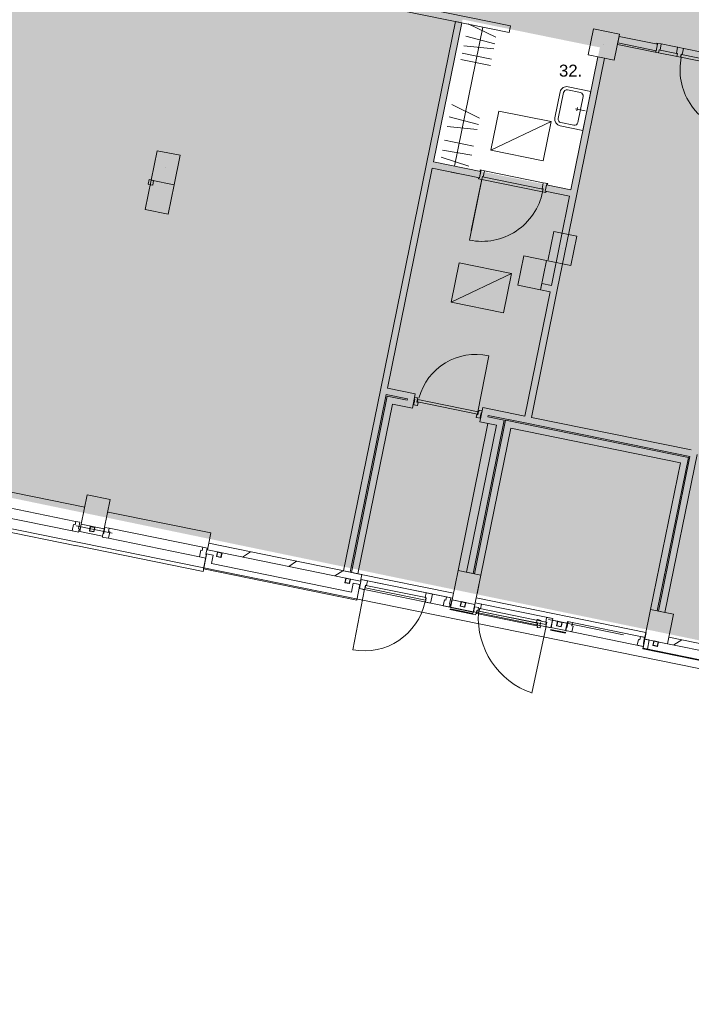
# Model space of a CAD drawing. Header units: millimetres. Extents: x -28656 to 67349, y -24410 to 39654.
# Tile 7 of 146: x -13329 to -3249, y 11838 to 26616. Entities that reach past the tile are written whole.
import ezdxf

# ---------------------------------------------------------------- set-up
doc = ezdxf.new("R2010")
doc.units = ezdxf.units.MM
doc.header["$MEASUREMENT"] = 0
for name, color, linetype in [('0 2D arcering', 7, 'Continuous'), ('00 Bestaand', 7, 'Continuous'), ('New_73 Keuken', 7, 'Continuous'), ('New_Info losse inrichting', 7, 'Continuous')]:
    doc.layers.add(name, color=color, linetype=linetype)
doc.styles.add('GENERATED_STYLE_2', font='txt')

# ---------------------------------------------------------------- blocks, each defined once
blk = doc.blocks.new('2D Wastafel enkel 20 KM')
at = {"layer": 'New_73 Keuken', "color": 1, "linetype": 'Continuous', "lineweight": 0}
for p, q in [((0, 0), (0, -350)), ((600, 0), (0, 0)), ((600, 0), (0, 0)), ((0, 0), (0, -350)), ((500, -100), (100, -100)), ((302, -151), (302, -26)), ((600, -350), (600, 0)), ((600, -350), (600, 0)), ((50, -150), (50, -350)), ((302, -151), (277, -151)), ((302, -151), (327, -150)), ((302, -151), (302, -176)), ((550, -350), (550, -150)), ((100, -400), (500, -400)), ((100, -450), (500, -450)), ((100, -450), (500, -450))]:
    blk.add_line(p, q, dxfattribs=at)
for centre, radius, start, end in [((100, -150), 50, 90, 180), ((500, -150), 50, 0, 90), ((100, -350), 100, 180, 270), ((100, -350), 100, 180, 270), ((100, -350), 50, 180, 270), ((500, -350), 100, 270, 0), ((500, -350), 50, 270, 0), ((500, -350), 100, 270, 0)]:
    blk.add_arc(centre, radius, start, end, dxfattribs=at)

msp = doc.modelspace()

# ---------------------------------------------------------------- hatches: boundary and pattern name
at = {"layer": '0 2D arcering', "linetype": 'Continuous', "lineweight": 0}
h = msp.add_hatch(dxfattribs=at)
h.set_pattern_fill('155_Kunststeen_0001', color=9, style=0, pattern_type=2)
h.set_pattern_definition([(45, (0, 0), (-183.8478, 183.8478), []), (45, (-91.92, 91.92), (-183.8478, 183.8478), [195, -65])])
h.paths.add_polyline_path([(-28300.5, 32809.1), (-28090.7, 32809.1), (-28090.7, 38936.8), (15676.6, 30021.3), (14497.9, 24235.2), (15946.2, 23940.1), (15607.8, 23639.9), (15595.5, 23362.9), (15585.7, 23142.1), (15279.9, 22815.7), (15396.2, 22545.3), (15554.2, 22315.7), (14443, 22542), (13768.4, 19230), (12170, 19555.6), (9942.2, 20009), (10616.9, 23321.4), (7353.8, 23986.1), (7070.9, 22596.7), (3489.4, 23303.5), (2778.8, 19815.2), (6355.9, 19086.5), (5623.3, 15487.8), (-25068, 21845.5), (-25036, 30311.3), (-28300.5, 30974.8)])
h.paths.add_polyline_path([(-7115.8, 24484.1), (-6680.8, 26619.5), (-4620.3, 26199.7), (-5055.3, 24064.4)], flags=0)

# ---------------------------------------------------------------- linework, layer by layer
at = {"layer": '00 Bestaand', "color": 9, "linetype": 'Continuous', "lineweight": 0}
for p, q in [((-6376.6, 26506.5), (-6801.6, 24420.1)), ((-6596.8, 26553), (-6183.2, 26353.6)), ((-6634, 26370), (-6198, 26256.3)), ((-6663.8, 26224), (-6213.4, 26180.2)), ((-4756.1, 26284.5), (-4756.1, 26284.5)), ((-4756.1, 26284.5), (-4756.1, 26284.5)), ((-4756.1, 26284.5), (-4756.1, 26284.5)), ((-4756.1, 26284.5), (-4756.1, 26284.5)), ((-4364.2, 26204.7), (-4364.2, 26204.7)), ((-4364.2, 26204.7), (-4364.2, 26204.7)), ((-6705.4, 26019.4), (-6264.5, 25929.6)), ((-6686.1, 26114.5), (-6245.1, 26024.7)), ((-6843.4, 25342.3), (-6425.2, 25140.6)), ((-6880.7, 25159.2), (-6444.6, 25045.5)), ((-6910.4, 25013.2), (-6465, 24970)), ((-6952.1, 24808.7), (-6516, 24719.8)), ((-7003.8, 24554.6), (-6585.7, 24418)), ((-6982.6, 24658.9), (-6543.5, 24584.4)), ((-11308.2, 24430), (-11308.2, 24430)), ((-11308.2, 24430), (-11308.2, 24430)), ((-10965.2, 24360.2), (-10965.2, 24360.1)), ((-10965.2, 24360.2), (-10965.2, 24360.1)), ((-10965.2, 24360.2), (-10965.2, 24360.1)), ((-10965.2, 24360.2), (-10965.2, 24360.1)), ((-5355.5, 23217.5), (-5355.5, 23217.4)), ((-5355.5, 23217.5), (-5355.5, 23217.4)), ((-5355.5, 23217.5), (-5355.5, 23217.4)), ((-5355.5, 23217.5), (-5355.5, 23217.4)), ((-5012.6, 23147.6), (-5012.6, 23147.6)), ((-5012.6, 23147.6), (-5012.6, 23147.6)), ((-6530.8, 17693.7), (-6530.8, 17693.7)), ((-6487.2, 17684.8), (-6487.2, 17684.8)), ((-6487.2, 17684.8), (-6487.2, 17684.8))]:
    msp.add_line(p, q, dxfattribs=at)
at = {"layer": '00 Bestaand', "color": 1, "linetype": 'Continuous', "lineweight": 0}
for p, q in [((-3792.1, 26130), (-4356, 26244.9)), ((-3764.3, 26266.2), (-3764.3, 26266.2)), ((-3764.3, 26266.2), (-3764.3, 26266.2)), ((-3472.4, 26111.1), (-3717.4, 26161)), ((-2483.6, 26005.3), (-3698.7, 26252.8)), ((-3380.2, 26188), (-3380.2, 26187.9)), ((-3462.9, 26062.9), (-3741.1, 26119.6)), ((-5351.8, 25086.2), (-6255.5, 24657.9)), ((-6850.7, 24328.1), (-6752.6, 24308.3)), ((-6409.5, 24340.2), (-6429.5, 24242.2)), ((-6417.1, 24363.2), (-6417.1, 24363.2)), ((-6351.4, 24349.8), (-5469.5, 24170.2)), ((-6392.5, 24224.2), (-6550.3, 23451.9)), ((-5417.4, 24150.4), (-5439.8, 24040.6)), ((-5949.7, 22805.1), (-6853.3, 22376.9)), ((-6455.3, 20703.4), (-6288.7, 21571)), ((-12475.3, 18721.1), (-25659.3, 21406.7)), ((-6476.3, 20647.6), (-6467.5, 20690.9)), ((-6467.5, 20690.9), (-6466.7, 20691.4)), ((-6466.7, 20691.4), (-6450.7, 20688.2)), ((-6450.7, 20688.2), (-6440.7, 20737.5)), ((-6440.7, 20737.5), (-6439.8, 20738)), ((-6439.8, 20738), (-6435.1, 20737.1)), ((-6435.1, 20737.1), (-6432.4, 20750.7)), ((-6432.4, 20750.7), (-6429.9, 20752.3)), ((-6429.9, 20752.3), (-6388.3, 20743.8)), ((-6403.1, 20716.2), (-6413.9, 20663.3)), ((-6413.9, 20663.3), (-6405.9, 20702.5)), ((-6394.3, 20714.5), (-6403.1, 20716.2)), ((-6388.3, 20743.8), (-6394.3, 20714.5)), ((-6749.8, 18350.8), (-6300.7, 20555.6)), ((-6474.7, 20645.1), (-6476.3, 20647.6)), ((-6419.9, 20633.9), (-6474.7, 20645.1)), ((-6415.9, 20653.5), (-6419.9, 20633.9)), ((-6407.1, 20651.7), (-6415.9, 20653.5)), ((-6415.9, 20653.5), (-6407.1, 20651.7)), ((-6413.9, 20663.3), (-6405.1, 20661.5)), ((-6405.1, 20661.5), (-6413.9, 20663.3)), ((-6405.1, 20661.5), (-6407.1, 20651.7)), ((-6407.1, 20651.7), (-6405.1, 20661.5)), ((-18770.3, 20365.7), (-12490.1, 19086.4)), ((-12540.6, 18943.6), (-18920.3, 20243.2)), ((-11939.5, 18907.9), (-12482.6, 19018.6)), ((-11984.9, 18983.6), (-10579.9, 18698.9)), ((-10630.5, 18555.6), (-11994.3, 18832.5)), ((-10577.3, 18333.3), (-12484.9, 18723.1)), ((-9982.7, 18550.1), (-9864.7, 18628.1)), ((-10577.3, 18333.3), (-10523.9, 18589.4)), ((-9289.6, 18409), (-9171.6, 18487)), ((-8596.6, 18267.8), (-8478.6, 18345.8)), ((-6819.7, 18007.9), (-8253.1, 18299.9)), ((-6923.1, 17952.5), (-8207.9, 18214.2)), ((-6406.9, 18281), (-6464, 18000.5)), ((-8152.7, 18069.5), (-8329.5, 17160.4)), ((-8271.9, 18036.1), (-8271.9, 18036)), ((-8271.9, 18036.1), (-8271.9, 18036)), ((-8245.3, 18030.6), (-8245.3, 18030.6)), ((-3929.1, 17419.1), (-6476.8, 17938)), ((-6870.6, 17762.2), (-6530.8, 17693.7)), ((-6868.5, 17772.4), (-6528.8, 17703.7)), ((-6516, 17721.3), (-6505.2, 17774.2)), ((-6514, 17776), (-6512, 17785.8)), ((-6505.2, 17774.2), (-6514, 17776)), ((-6512, 17785.8), (-6503.2, 17784)), ((-6503.2, 17784), (-6499.2, 17803.6)), ((-6499.2, 17803.6), (-6444.5, 17792.5)), ((-6468.4, 17749.4), (-6478.5, 17700.1)), ((-6452.5, 17746.1), (-6468.4, 17749.4)), ((-6451.6, 17746.7), (-6452.5, 17746.1)), ((-6442.8, 17790), (-6451.6, 17746.7)), ((-6444.5, 17792.5), (-6442.8, 17790)), ((-6530.8, 17693.7), (-6524.8, 17723.1)), ((-6489.3, 17685.3), (-6530.8, 17693.7)), ((-6524.8, 17723.1), (-6516, 17721.3)), ((-6486.8, 17686.9), (-6489.3, 17685.3)), ((-6484, 17700.5), (-6486.8, 17686.9)), ((-6479.3, 17699.6), (-6484, 17700.5)), ((-6478.5, 17700.1), (-6479.3, 17699.6)), ((-5560.9, 17610.3), (-5569.8, 17567)), ((-5558.4, 17612), (-5560.9, 17610.3)), ((-5503.7, 17600.8), (-5558.4, 17612)), ((-5391.7, 17615.1), (-4266.6, 17385)), ((-3516.3, 17692.2), (-3606.1, 17251.2)), ((-3516.3, 17692.2), (-3606.1, 17251.2)), ((-5428.9, 17514.6), (-5641.8, 16510.8)), ((-5569.8, 17567), (-5569.2, 17566.2)), ((-5569.2, 17566.2), (-5553.2, 17563)), ((-5553.2, 17563), (-5563.3, 17513.7)), ((-5563.3, 17513.7), (-5562.7, 17512.9)), ((-5562.7, 17512.9), (-5558, 17511.9)), ((-5558, 17511.9), (-5560.8, 17498.3)), ((-5560.8, 17498.3), (-5559.1, 17495.8)), ((-5559.1, 17495.8), (-5517.6, 17487.3)), ((-5520.4, 17518.5), (-5509.7, 17571.4)), ((-5511.6, 17516.7), (-5520.4, 17518.5)), ((-5509.7, 17571.4), (-5517.6, 17532.2)), ((-5517.6, 17487.3), (-5511.6, 17516.7)), ((-5361.6, 17454.7), (-5135.5, 17409.4)), ((-5359.5, 17464.9), (-5133.4, 17419.4)), ((-3925.2, 17417.9), (-3975.1, 17172.9)), ((-3509.8, 17231.5), (-3391.8, 17309.5)), ((-3975.1, 17172.9), (-1880.1, 16746.5)), ((-3972.8, 17183), (-1878.1, 16756.3))]:
    msp.add_line(p, q, dxfattribs=at)
at = {"layer": '00 Bestaand', "color": 2, "linetype": 'Continuous', "lineweight": 0}
for p, q in [((-6417.1, 24363.2), (-6417.1, 24363.2)), ((-12352.8, 19298.3), (-17302.5, 20306.5)), ((-12000.2, 19226.5), (-10459.3, 18912.6)), ((-10491, 18757.2), (-10459.3, 18912.6))]:
    msp.add_line(p, q, dxfattribs=at)
at = {"layer": '00 Bestaand', "color": 3, "linetype": 'Continuous', "lineweight": 0}
for p, q in [((-12276.2, 18976.4), (-12276.2, 18976.4)), ((-12241.9, 18969.5), (-12241.9, 18969.5)), ((-12207.6, 18962.5), (-12207.6, 18962.4)), ((-10367.8, 18592.9), (-10367.8, 18592.8)), ((-10333.5, 18586), (-10333.5, 18585.9)), ((-10299.2, 18578.9), (-10299.2, 18578.9)), ((-8440.3, 18200.4), (-8440.3, 18200.4)), ((-8406, 18193.5), (-8406, 18193.4)), ((-8371.8, 18186.4), (-8371.8, 18186.4)), ((-6709.5, 17847.7), (-6709.5, 17847.6)), ((-6675.2, 17840.7), (-6675.2, 17840.7)), ((-6640.9, 17833.7), (-6640.9, 17833.6)), ((-5262.4, 17552.9), (-5262.4, 17552.8)), ((-5228.1, 17546), (-5228.1, 17545.9)), ((-5193.8, 17538.9), (-5193.8, 17538.9)), ((-3818.2, 17258.7), (-3818.2, 17258.6)), ((-3783.9, 17251.8), (-3783.9, 17251.7)), ((-3749.6, 17244.7), (-3749.6, 17244.7))]:
    msp.add_line(p, q, dxfattribs=at)
at = {"layer": '00 Bestaand', "color": 2, "linetype": 'Continuous', "lineweight": 0, "flags": 128}
for points in [[(19830.1, 29749.1), (-28625.7, 39619.7), (-28625.7, 32814.1), (-28451.2, 32814.2), (-28450.7, 30852.2), (-25633.6, 30278.3), (-25576, 30278.3), (-25576, 21442), (4342.1, 15358.6), (4338.9, 15272.5), (4338.9, 7637.3), (1868.9, 7637.3), (1874.6, -8215.6), (4194.6, -8215), (4194.6, -24410.3), (10393.9, -24410.3), (10393.9, -22060.6), (11993.9, -22060.6)], [(-5972.5, 26475.2), (-5962.5, 26524.2), (-12338.6, 27823), (-12348.6, 27774)], [(-5972.5, 26475.2), (-5982.5, 26426.2), (-12358.5, 27725), (-12348.6, 27774)], [(-7223.8, 24455.1), (-6788.8, 26590.4), (-6739.8, 26580.4)], [(-7115.8, 24484.1), (-6690.8, 26570.5), (-6739.8, 26580.4)], [(-4341.2, 26317.4), (-4351.2, 26268.4), (-3775.5, 26151.1), (-3765.6, 26200.1)], [(-4341.2, 26317.4), (-4331.3, 26366.4), (-3755.6, 26249.1), (-3765.6, 26200.1)], [(-4600.1, 26048.7), (-4649.1, 26058.6), (-5055.3, 24064.4)], [(-4600.1, 26048.7), (-4551.1, 26038.7), (-4967.3, 23995.4)], [(-7915.8, 21057.9), (-7223.8, 24455.1)], [(-7807.8, 21087), (-7135.8, 24386.1)], [(-6419.5, 24291.2), (-6429.5, 24242.2), (-7135.8, 24386.1)], [(-6419.5, 24291.2), (-6409.5, 24340.2), (-7115.8, 24484.1)], [(-5075.3, 23966.4), (-5439.8, 24040.6), (-5429.8, 24089.6)], [(-5055.3, 24064.4), (-5419.8, 24138.6), (-5429.8, 24089.6)], [(-5075.3, 23966.4), (-5347.7, 22629.1)], [(-4967.3, 23995.4), (-5259.7, 22560.1)], [(-5499.9, 22609), (-5489.9, 22658), (-5347.7, 22629.1)], [(-5367.7, 22531.1), (-5747.3, 20667.4)], [(-5259.7, 22560.1), (-5649.3, 20647.4)], [(-5499.9, 22609), (-5509.8, 22560), (-5367.7, 22531.1)], [(-7915.8, 21057.9), (-8468.7, 18343.8), (-8419.7, 18333.8)], [(-7827.8, 20989), (-8370.7, 18323.8), (-8419.7, 18333.8)], [(-7508.9, 20924), (-7827.8, 20989)], [(-7391, 21002.1), (-7807.8, 21087)], [(-7434.9, 20786.6), (-7391, 21002.1)], [(-8302.1, 18309.9), (-8351.1, 18319.8), (-7812.1, 20965.5)], [(-8302.1, 18309.9), (-8253.1, 18299.9), (-7734.1, 20847.6)], [(-7812.1, 20965.5), (-7512.9, 20904.5)], [(-7734.1, 20847.6), (-7434.9, 20786.6)], [(-7512.9, 20904.5), (-7508.9, 20924)], [(-6377.8, 20795.8), (-6421.7, 20580.2)], [(-5747.3, 20667.4), (-6377.8, 20795.8)], [(-6055.4, 20607.7), (-6524.5, 18304.9), (-6573.5, 18314.9)], [(-6455.9, 18291), (-6504.9, 18300.9), (-6035.8, 20603.7)], [(-6421.7, 20580.2), (-6173.4, 20529.6)], [(-6299.7, 20677.8), (-6303.7, 20658.2)], [(-6303.7, 20658.2), (-6055.4, 20607.7)], [(-5718.3, 20559.4), (-6299.7, 20677.8)], [(-6035.8, 20603.7), (-3292.2, 20044.8)], [(-3268.6, 20060.4), (-5718.3, 20559.4)], [(-3248.6, 20158.4), (-5649.3, 20647.4)], [(-6173.4, 20529.6), (-6622.5, 18324.9), (-6573.5, 18314.9)], [(-6455.9, 18291), (-6406.9, 18281), (-5957.8, 20485.7)], [(-5957.8, 20485.7), (-3410.1, 19966.7)], [(-3410.1, 19966.7), (-3859.2, 17762), (-3810.2, 17752)], [(-3292.2, 20044.8), (-3761.2, 17742.1), (-3810.2, 17752)], [(-3692.6, 17728.1), (-3741.6, 17738.1), (-3268.6, 20060.4)], [(-3692.6, 17728.1), (-3643.6, 17718.1), (-3160.6, 20089.4)], [(-10476, 18587.8), (-10525.1, 18597.4), (-10568.8, 18375)], [(-10476, 18587.8), (-10427, 18578.1), (-10451.5, 18453.1)], [(-8270.8, 17905.4), (-10568.8, 18375)], [(-8348.8, 18023.4), (-10451.5, 18453.1)], [(-8348.8, 18023.4), (-8321.1, 18159.5), (-8272.1, 18149.5)], [(-8270.8, 17905.4), (-8223.1, 18139.5), (-8272.1, 18149.5)]]:
    msp.add_lwpolyline(points, dxfattribs=at)
at = {"layer": '00 Bestaand', "color": 1, "linetype": 'Continuous', "lineweight": 0, "flags": 128}
for points in [[(-5972.5, 26475.2), (-5962.5, 26524.2), (-12338.6, 27823), (-12348.6, 27774)], [(-5972.5, 26475.2), (-5962.5, 26524.2), (-12338.6, 27823), (-12348.6, 27774)], [(-5972.5, 26475.2), (-5982.5, 26426.2), (-12358.5, 27725), (-12348.6, 27774)], [(-5972.5, 26475.2), (-5982.5, 26426.2), (-12358.5, 27725), (-12348.6, 27774)], [(-7223.8, 24455.1), (-6788.8, 26590.4), (-6739.8, 26580.4)], [(-7115.8, 24484.1), (-6690.8, 26570.5), (-6739.8, 26580.4)], [(-4341.2, 26317.4), (-4351.2, 26268.4), (-3775.5, 26151.1), (-3765.6, 26200.1)], [(-4341.2, 26317.4), (-4351.2, 26268.4), (-3775.5, 26151.1), (-3765.6, 26200.1)], [(-4341.2, 26317.4), (-4331.3, 26366.4), (-3755.6, 26249.1), (-3765.6, 26200.1)], [(-4341.2, 26317.4), (-4331.3, 26366.4), (-3755.6, 26249.1), (-3765.6, 26200.1)], [(-4600.1, 26048.7), (-4649.1, 26058.6), (-5055.3, 24064.4)], [(-4600.1, 26048.7), (-4551.1, 26038.7), (-4967.3, 23995.4)], [(-7915.8, 21057.9), (-7223.8, 24455.1)], [(-7807.8, 21087), (-7135.8, 24386.1)], [(-6419.5, 24291.2), (-6429.5, 24242.2), (-7135.8, 24386.1)], [(-6419.5, 24291.2), (-6409.5, 24340.2), (-7115.8, 24484.1)], [(-5075.3, 23966.4), (-5439.8, 24040.6), (-5429.8, 24089.6)], [(-5055.3, 24064.4), (-5419.8, 24138.6), (-5429.8, 24089.6)], [(-5075.3, 23966.4), (-5347.7, 22629.1)], [(-4967.3, 23995.4), (-5259.7, 22560.1)], [(-5499.9, 22609), (-5489.9, 22658), (-5347.7, 22629.1)], [(-5367.7, 22531.1), (-5747.3, 20667.4)], [(-5259.7, 22560.1), (-5649.3, 20647.4)], [(-5499.9, 22609), (-5509.8, 22560), (-5367.7, 22531.1)], [(-7915.8, 21057.9), (-8468.7, 18343.8), (-8419.7, 18333.8)], [(-7827.8, 20989), (-8370.7, 18323.8), (-8419.7, 18333.8)], [(-7508.9, 20924), (-7827.8, 20989)], [(-7391, 21002.1), (-7807.8, 21087)], [(-7434.9, 20786.6), (-7391, 21002.1)], [(-8302.1, 18309.9), (-8351.1, 18319.8), (-7812.1, 20965.5)], [(-8302.1, 18309.9), (-8253.1, 18299.9), (-7734.1, 20847.6)], [(-7812.1, 20965.5), (-7512.9, 20904.5)], [(-7734.1, 20847.6), (-7434.9, 20786.6)], [(-7512.9, 20904.5), (-7508.9, 20924)], [(-6377.8, 20795.8), (-6421.7, 20580.2)], [(-5747.3, 20667.4), (-6377.8, 20795.8)], [(-6055.4, 20607.7), (-6524.5, 18304.9), (-6573.5, 18314.9)], [(-6455.9, 18291), (-6504.9, 18300.9), (-6035.8, 20603.7)], [(-6421.7, 20580.2), (-6173.4, 20529.6)], [(-6299.7, 20677.8), (-6303.7, 20658.2)], [(-6303.7, 20658.2), (-6055.4, 20607.7)], [(-5718.3, 20559.4), (-6299.7, 20677.8)], [(-6035.8, 20603.7), (-3292.2, 20044.8)], [(-3268.6, 20060.4), (-5718.3, 20559.4)], [(-3248.6, 20158.4), (-5649.3, 20647.4)], [(-6173.4, 20529.6), (-6622.5, 18324.9), (-6573.5, 18314.9)], [(-6455.9, 18291), (-6406.9, 18281), (-5957.8, 20485.7)], [(-5957.8, 20485.7), (-3410.1, 19966.7)], [(-3410.1, 19966.7), (-3859.2, 17762), (-3810.2, 17752)], [(-3292.2, 20044.8), (-3761.2, 17742.1), (-3810.2, 17752)], [(-3692.6, 17728.1), (-3741.6, 17738.1), (-3268.6, 20060.4)], [(-3692.6, 17728.1), (-3643.6, 17718.1), (-3160.6, 20089.4)], [(-10476, 18587.8), (-10525.1, 18597.4), (-10568.8, 18375)], [(-10476, 18587.8), (-10427, 18578.1), (-10451.5, 18453.1)], [(-8270.8, 17905.4), (-10568.8, 18375)], [(-8348.8, 18023.4), (-10451.5, 18453.1)], [(-8348.8, 18023.4), (-8321.1, 18159.5), (-8272.1, 18149.5)], [(-8270.8, 17905.4), (-8223.1, 18139.5), (-8272.1, 18149.5)], [(-3586.1, 17349.2), (-2194.7, 17065.8), (-2214.7, 16967.8), (-3606.1, 17251.2)]]:
    msp.add_lwpolyline(points, dxfattribs=at)
at = {"layer": '00 Bestaand', "color": 3, "linetype": 'Continuous', "lineweight": 0, "flags": 128}
for points in [[(-7223.8, 24455.1), (-6788.8, 26590.4), (-6739.8, 26580.4)], [(-7115.8, 24484.1), (-6690.8, 26570.5), (-6739.8, 26580.4)], [(-4600.1, 26048.7), (-4649.1, 26058.6), (-5055.3, 24064.4)], [(-4600.1, 26048.7), (-4551.1, 26038.7), (-4967.3, 23995.4)], [(-7915.8, 21057.9), (-7223.8, 24455.1)], [(-7807.8, 21087), (-7135.8, 24386.1)], [(-6419.5, 24291.2), (-6429.5, 24242.2), (-7135.8, 24386.1)], [(-6419.5, 24291.2), (-6409.5, 24340.2), (-7115.8, 24484.1)], [(-5075.3, 23966.4), (-5439.8, 24040.6), (-5429.8, 24089.6)], [(-5055.3, 24064.4), (-5419.8, 24138.6), (-5429.8, 24089.6)], [(-5075.3, 23966.4), (-5347.7, 22629.1)], [(-4967.3, 23995.4), (-5259.7, 22560.1)], [(-5499.9, 22609), (-5489.9, 22658), (-5347.7, 22629.1)], [(-5367.7, 22531.1), (-5747.3, 20667.4)], [(-5259.7, 22560.1), (-5649.3, 20647.4)], [(-5499.9, 22609), (-5509.8, 22560), (-5367.7, 22531.1)], [(-7915.8, 21057.9), (-8468.7, 18343.8), (-8419.7, 18333.8)], [(-7827.8, 20989), (-8370.7, 18323.8), (-8419.7, 18333.8)], [(-7508.9, 20924), (-7827.8, 20989)], [(-7391, 21002.1), (-7807.8, 21087)], [(-7434.9, 20786.6), (-7391, 21002.1)], [(-8302.1, 18309.9), (-8351.1, 18319.8), (-7812.1, 20965.5)], [(-8302.1, 18309.9), (-8253.1, 18299.9), (-7734.1, 20847.6)], [(-7812.1, 20965.5), (-7512.9, 20904.5)], [(-7734.1, 20847.6), (-7434.9, 20786.6)], [(-7512.9, 20904.5), (-7508.9, 20924)], [(-6377.8, 20795.8), (-6421.7, 20580.2)], [(-5747.3, 20667.4), (-6377.8, 20795.8)], [(-6055.4, 20607.7), (-6524.5, 18304.9), (-6573.5, 18314.9)], [(-6455.9, 18291), (-6504.9, 18300.9), (-6035.8, 20603.7)], [(-6421.7, 20580.2), (-6173.4, 20529.6)], [(-6299.7, 20677.8), (-6303.7, 20658.2)], [(-6303.7, 20658.2), (-6055.4, 20607.7)], [(-5718.3, 20559.4), (-6299.7, 20677.8)], [(-6035.8, 20603.7), (-3292.2, 20044.8)], [(-3268.6, 20060.4), (-5718.3, 20559.4)], [(-3248.6, 20158.4), (-5649.3, 20647.4)], [(-6173.4, 20529.6), (-6622.5, 18324.9), (-6573.5, 18314.9)], [(-6455.9, 18291), (-6406.9, 18281), (-5957.8, 20485.7)], [(-5957.8, 20485.7), (-3410.1, 19966.7)], [(-3410.1, 19966.7), (-3859.2, 17762), (-3810.2, 17752)], [(-3292.2, 20044.8), (-3761.2, 17742.1), (-3810.2, 17752)], [(-3692.6, 17728.1), (-3741.6, 17738.1), (-3268.6, 20060.4)], [(-3692.6, 17728.1), (-3643.6, 17718.1), (-3160.6, 20089.4)], [(-10476, 18587.8), (-10525.1, 18597.4), (-10568.8, 18375)], [(-10476, 18587.8), (-10427, 18578.1), (-10451.5, 18453.1)], [(-8270.8, 17905.4), (-10568.8, 18375)], [(-8348.8, 18023.4), (-10451.5, 18453.1)], [(-8348.8, 18023.4), (-8321.1, 18159.5), (-8272.1, 18149.5)], [(-8270.8, 17905.4), (-8223.1, 18139.5), (-8272.1, 18149.5)]]:
    msp.add_lwpolyline(points, dxfattribs=at)
for points in [[(-4796.1, 26088.6), (-4716.2, 26480.5), (-4324.3, 26400.7), (-4404.1, 26008.7)], [(-4796.1, 26088.6), (-4716.2, 26480.5), (-4324.3, 26400.7), (-4404.1, 26008.7)], [(-10920.3, 24580.6), (-11010.1, 24139.7), (-11353.1, 24209.6), (-11263.2, 24650.5)], [(-10920.3, 24580.6), (-11010.1, 24139.7), (-11353.1, 24209.6), (-11263.2, 24650.5)], [(-5400.4, 22997), (-5310.6, 23437.9), (-4967.7, 23368.1), (-5057.5, 22927.1)], [(-5400.4, 22997), (-5310.6, 23437.9), (-4967.7, 23368.1), (-5057.5, 22927.1)], [(-12084.8, 18864), (-12427.7, 18933.9), (-12405.4, 19043.6), (-12062.4, 18973.8)], [(-6519.8, 17730.4), (-6862.7, 17800.3), (-6840.4, 17910), (-6497.4, 17840.2)], [(-5133.2, 17448), (-5354.5, 17493.1), (-5332.2, 17602.8), (-5111.8, 17557.9)]]:
    msp.add_lwpolyline(points, close=True, dxfattribs=at)
at = {"layer": '00 Bestaand', "color": 2, "linetype": 'Continuous', "lineweight": 0, "flags": 128}
for points in [[(-4796.1, 26088.6), (-4716.2, 26480.5), (-4324.3, 26400.7), (-4404.1, 26008.7)], [(-4796.1, 26088.6), (-4716.2, 26480.5), (-4324.3, 26400.7), (-4404.1, 26008.7)], [(-10920.3, 24580.6), (-11010.1, 24139.7), (-11353.1, 24209.6), (-11263.2, 24650.5)], [(-10920.3, 24580.6), (-11010.1, 24139.7), (-11353.1, 24209.6), (-11263.2, 24650.5)], [(-11010.8, 24139.8), (-11100.6, 23698.9), (-11443.6, 23768.7), (-11353.7, 24209.7)], [(-5400.4, 22997), (-5310.6, 23437.9), (-4967.7, 23368.1), (-5057.5, 22927.1)], [(-5400.4, 22997), (-5310.6, 23437.9), (-4967.7, 23368.1), (-5057.5, 22927.1)], [(-5852.8, 22629.9), (-5509.8, 22560), (-5420, 23001), (-5763, 23070.8)], [(-12404.7, 19043.5), (-12314.9, 19484.4), (-11971.9, 19414.6), (-12061.7, 18973.6)], [(-12200.6, 18996.8), (-12214.6, 18928.2), (-12283.2, 18942.1), (-12269.2, 19010.7)], [(-12200.6, 18996.8), (-12204.8, 18994), (-12217.4, 18932.4), (-12278.9, 18945), (-12266.4, 19006.5), (-12204.8, 18994), (-12200.6, 18996.8), (-12269.2, 19010.7), (-12283.2, 18942.1), (-12214.6, 18928.2)], [(-10292.2, 18613.2), (-10306.2, 18544.6), (-10374.8, 18558.6), (-10360.8, 18627.2)], [(-10292.2, 18613.2), (-10296.5, 18610.4), (-10309, 18548.9), (-10370.5, 18561.4), (-10358, 18622.9), (-10296.5, 18610.4), (-10292.2, 18613.2), (-10360.8, 18627.2), (-10374.8, 18558.6), (-10306.2, 18544.6)], [(-8364.8, 18220.7), (-8378.7, 18152.1), (-8447.3, 18166.1), (-8433.4, 18234.7)], [(-8364.8, 18220.7), (-8369, 18217.9), (-8381.5, 18156.4), (-8443.1, 18168.9), (-8430.5, 18230.5), (-8369, 18217.9), (-8364.8, 18220.7), (-8433.4, 18234.7), (-8447.3, 18166.1), (-8378.7, 18152.1)], [(-6633.9, 17868), (-6647.9, 17799.4), (-6716.5, 17813.4), (-6702.5, 17882)], [(-6633.9, 17868), (-6638.1, 17865.2), (-6650.7, 17803.6), (-6712.2, 17816.2), (-6699.7, 17877.7), (-6638.1, 17865.2), (-6633.9, 17868), (-6702.5, 17882), (-6716.5, 17813.4), (-6647.9, 17799.4)], [(-3516.3, 17692.2), (-3606.1, 17251.2), (-3949, 17321.1), (-3859.2, 17762)], [(-5186.8, 17573.2), (-5200.8, 17504.6), (-5269.4, 17518.6), (-5255.4, 17587.2)], [(-5186.8, 17573.2), (-5191.1, 17570.4), (-5203.6, 17508.9), (-5265.1, 17521.4), (-5252.6, 17582.9), (-5191.1, 17570.4), (-5186.8, 17573.2), (-5255.4, 17587.2), (-5269.4, 17518.6), (-5200.8, 17504.6)], [(-3742.6, 17279), (-3756.5, 17210.4), (-3825.1, 17224.4), (-3811.2, 17293)], [(-3742.6, 17279), (-3746.8, 17276.2), (-3759.4, 17214.7), (-3820.9, 17227.2), (-3808.4, 17288.7), (-3746.8, 17276.2), (-3742.6, 17279), (-3811.2, 17293), (-3825.1, 17224.4), (-3756.5, 17210.4)]]:
    msp.add_lwpolyline(points, close=True, dxfattribs=at)
at = {"layer": '00 Bestaand', "color": 1, "linetype": 'Continuous', "lineweight": 0, "flags": 128}
for points in [[(-3766.1, 26257.4), (-3764.3, 26266.2), (-3698.7, 26252.8), (-3717.4, 26161), (-3732.1, 26164), (-3741.1, 26119.6), (-3792.1, 26130), (-3788.5, 26147.6), (-3776.7, 26145.3), (-3754.4, 26255)], [(-3367.5, 26185.4), (-3451.8, 26202.5), (-3453.7, 26202.9), (-3472.4, 26111.1), (-3455.8, 26107.7), (-3464.4, 26065.3), (-3462.9, 26062.9), (-3411.9, 26052.6), (-3409.5, 26054.1), (-3400.9, 26096.5), (-3386.2, 26093.5), (-3384.2, 26093.1), (-3365.5, 26185)], [(-2490, 25909.1), (-2498, 25869.9), (-3405.5, 26054.7), (-3394.5, 26093.3)], [(-6135.7, 25245.9), (-6255.5, 24657.9), (-5471.6, 24498.3), (-5351.8, 25086.2)], [(-6418.9, 24354.4), (-6417.1, 24363.2), (-6351.4, 24349.8), (-6370.1, 24258), (-6384.8, 24261), (-6393.9, 24216.6), (-6444.8, 24227), (-6441.2, 24244.6), (-6429.5, 24242.2), (-6407.1, 24352)], [(-6383.4, 24258.4), (-6391.3, 24219.2), (-5483.9, 24034.4), (-5478.8, 24074.2)], [(-11387.3, 24215.5), (-11318.7, 24201.5), (-11332.7, 24132.9), (-11392.4, 24145.1), (-11392.6, 24144.1), (-11401.2, 24146.9)], [(-5405.7, 24148), (-5403.9, 24156.8), (-5469.5, 24170.2), (-5488.2, 24078.3), (-5473.5, 24075.3), (-5482.6, 24031), (-5431.6, 24020.6), (-5428, 24038.3), (-5439.8, 24040.6), (-5417.4, 24150.4)], [(-6733.6, 22964.8), (-6853.3, 22376.9), (-6069.4, 22217.2), (-5949.7, 22805.1)], [(-7401.5, 20950.2), (-7407.5, 20920.8), (-7398.7, 20919), (-7409.5, 20866.1), (-7418.3, 20867.9), (-7420.3, 20858.1), (-7411.5, 20856.3), (-7415.5, 20836.7), (-7360.7, 20825.6), (-7358.2, 20827.2), (-7349.4, 20870.5), (-7349.9, 20871.4), (-7365.9, 20874.6), (-7355.9, 20923.9), (-7356.4, 20924.7), (-7361.1, 20925.7), (-7358.3, 20939.3), (-7360, 20941.8)], [(-7353.2, 20916.9), (-7159.2, 20877.4), (-6448.3, 20732.6), (-6447.2, 20730.8), (-6456.8, 20695.6), (-7358.3, 20879.2)], [(-12424.4, 19073.1), (-12488.1, 19086.1), (-12498.3, 19036.1), (-12518.9, 19040.3), (-12538.6, 18943.3), (-12467.1, 18928.7), (-12445.5, 18924.3), (-12442.6, 18939), (-12434.8, 18977.2), (-12443.6, 18979)], [(-12048.6, 18996.5), (-11984.9, 18983.5), (-11995.1, 18933.5), (-11974.5, 18929.3), (-11994.3, 18832.3), (-12065.8, 18846.9), (-12087.4, 18851.3), (-12084.4, 18866), (-12076.6, 18904.2), (-12067.8, 18902.4)], [(-10516.3, 18685.4), (-10580, 18698.4), (-10590.2, 18648.4), (-10610.8, 18652.6), (-10630.5, 18555.6), (-10559, 18541), (-10537.4, 18536.6), (-10534.5, 18551.3), (-10526.7, 18589.6), (-10535.5, 18591.4)], [(-10491, 18757.2), (-10510.9, 18659.2), (-8212.9, 18189.6), (-8193, 18287.6)], [(-6839.7, 17909.9), (-6496.7, 17840), (-6406.9, 18281), (-6749.8, 18350.8)], [(-8230.7, 18077), (-6863.1, 17798.4), (-6834.7, 17934.5), (-8202.9, 18213.2)], [(-8140.9, 18127.1), (-8154.2, 18061.4), (-8230.7, 18077), (-8202.9, 18213.2), (-8109.8, 18194.2), (-8124.2, 18123.7)], [(-8144.7, 18089.1), (-7950.7, 18049.5), (-7239.8, 17904.7), (-7238.1, 17905.9), (-7233.2, 17942.2), (-8134.7, 18125.8)], [(-7225.7, 17940.6), (-7239, 17875), (-7162.6, 17859.4), (-7134.9, 17995.6), (-7228, 18014.6), (-7242.3, 17944)], [(-6859.4, 17939.5), (-6923.1, 17952.5), (-6933.3, 17902.5), (-6953.8, 17906.7), (-6971.4, 17820.5), (-6899.9, 17805.9), (-6878.3, 17801.5), (-6877.5, 17805.4), (-6869.7, 17843.6), (-6878.6, 17845.4)], [(-6496.7, 17840), (-6524, 17723), (-6863.8, 17795), (-6839.7, 17909.9)], [(-6519.5, 17728.3), (-5354.2, 17491.2), (-5326.4, 17627.4), (-6491.7, 17864.5)], [(-6429.7, 17778.4), (-6443, 17712.8), (-6519.5, 17728.3), (-6491.7, 17864.5), (-6398.6, 17845.6), (-6413, 17775)], [(-6473.3, 17705.5), (-6279.3, 17666), (-5568.4, 17521.2), (-5566.7, 17522.3), (-5561.8, 17558.6), (-6463.3, 17742.2)], [(-6434.3, 17740.6), (-6142.3, 17681.3), (-5431.4, 17536.5), (-5429.7, 17537.7), (-5424.8, 17573.9), (-6424.3, 17777.3)], [(-3949, 17321.1), (-3606.1, 17251.2), (-3516.3, 17692.2), (-3859.2, 17762)], [(-5417.2, 17572.4), (-5430.6, 17506.8), (-5354.2, 17491.2), (-5326.4, 17627.4), (-5419.5, 17646.4), (-5433.9, 17575.8)], [(-3970, 17209), (-5135.2, 17446.6), (-5107.5, 17582.8), (-3942.3, 17345.2)], [(-5097, 17580.4), (-5033.4, 17567.5), (-5043.5, 17517.5), (-5023, 17513.3), (-5040.5, 17427.3), (-5112, 17441.9), (-5133.6, 17446.3), (-5132.8, 17450), (-5125, 17488.2), (-5116.2, 17486.4)], [(-3948.7, 17346.5), (-4012.4, 17359.5), (-4022.5, 17309.5), (-4043.1, 17313.7), (-4060.7, 17227.5), (-3989.1, 17212.9), (-3970, 17209), (-3966.8, 17212.4), (-3959, 17250.7), (-3967.8, 17252.4)], [(-3972.8, 17183), (-3907.1, 17169.7), (-3879.2, 17306.9), (-3944.8, 17320.2)]]:
    msp.add_lwpolyline(points, close=True, dxfattribs=at)
for points in [[(-2498, 25869.9), (-2683.6, 24958.6, -0.4142136), (-3398.5, 26053.1)], [(-6391.3, 24219.2), (-6577, 23308, 0.4142136), (-5480.1, 24033.6)]]:
    msp.add_lwpolyline(points, format="xyb", dxfattribs=at)
at = {"layer": '00 Bestaand', "color": 3, "linetype": 'Continuous', "lineweight": 0, "flags": 128}
for points in [[(-12207.6, 18962.5), (-12214, 18931.1, -0.4142136), (-12217.5, 18928.8), (-12280.2, 18941.5, -0.4142136), (-12282.6, 18945.1), (-12269.8, 19007.8, -0.4142136), (-12266.2, 19010.1), (-12203.5, 18997.4, -0.4142136), (-12201.2, 18993.8), (-12207.6, 18962.5), (-12211.1, 18963.2), (-12205.4, 18991, 0.4142136), (-12207.8, 18994.6), (-12263.4, 19005.9, 0.4142136), (-12267, 19003.6), (-12278.3, 18947.9, 0.4142136), (-12276, 18944.4), (-12220.3, 18933, 0.4142136), (-12216.8, 18935.4), (-12211.1, 18963.2)], [(-10299.2, 18578.9), (-10305.6, 18547.6, -0.4142136), (-10309.1, 18545.2), (-10371.9, 18558, -0.4142136), (-10374.2, 18561.5), (-10361.4, 18624.2, -0.4142136), (-10357.9, 18626.6), (-10295.2, 18613.8, -0.4142136), (-10292.8, 18610.3), (-10299.2, 18578.9), (-10302.7, 18579.6), (-10297.1, 18607.5, 0.4142136), (-10299.4, 18611), (-10355.1, 18622.3, 0.4142136), (-10358.6, 18620), (-10369.9, 18564.3, 0.4142136), (-10367.6, 18560.8), (-10312, 18549.5, 0.4142136), (-10308.4, 18551.8), (-10302.7, 18579.6)], [(-8371.8, 18186.4), (-8378.1, 18155.1, -0.4142136), (-8381.7, 18152.7), (-8444.4, 18165.5, -0.4142136), (-8446.7, 18169), (-8434, 18231.8, -0.4142136), (-8430.4, 18234.1), (-8367.7, 18221.3, -0.4142136), (-8365.4, 18217.8), (-8371.8, 18186.4), (-8375.3, 18187.2), (-8369.6, 18215, 0.4142136), (-8372, 18218.5), (-8427.6, 18229.9, 0.4142136), (-8431.1, 18227.5), (-8442.5, 18171.9, 0.4142136), (-8440.1, 18168.3), (-8384.5, 18157, 0.4142136), (-8380.9, 18159.3), (-8375.3, 18187.2)], [(-6640.9, 17833.7), (-6647.3, 17802.3, -0.4142136), (-6650.8, 17800), (-6713.5, 17812.8, -0.4142136), (-6715.9, 17816.3), (-6703.1, 17879, -0.4142136), (-6699.5, 17881.4), (-6636.8, 17868.6, -0.4142136), (-6634.5, 17865), (-6640.9, 17833.7), (-6644.4, 17834.4), (-6638.7, 17862.2, 0.4142136), (-6641.1, 17865.8), (-6696.7, 17877.1, 0.4142136), (-6700.3, 17874.8), (-6711.6, 17819.1, 0.4142136), (-6709.3, 17815.6), (-6653.6, 17804.2, 0.4142136), (-6650.1, 17806.6), (-6644.4, 17834.4)], [(-5193.8, 17538.9), (-5200.2, 17507.6, -0.4142136), (-5203.7, 17505.2), (-5266.4, 17518, -0.4142136), (-5268.8, 17521.5), (-5256, 17584.2, -0.4142136), (-5252.5, 17586.6), (-5189.8, 17573.8, -0.4142136), (-5187.4, 17570.3), (-5193.8, 17538.9), (-5197.3, 17539.6), (-5191.7, 17567.5, 0.4142136), (-5194, 17571), (-5249.7, 17582.3, 0.4142136), (-5253.2, 17580), (-5264.5, 17524.3, 0.4142136), (-5262.2, 17520.8), (-5206.5, 17509.5, 0.4142136), (-5203, 17511.8), (-5197.3, 17539.6)], [(-3749.6, 17244.7), (-3755.9, 17213.4, -0.4142136), (-3759.5, 17211), (-3822.2, 17223.8, -0.4142136), (-3824.5, 17227.3), (-3811.8, 17290.1, -0.4142136), (-3808.2, 17292.4), (-3745.5, 17279.6, -0.4142136), (-3743.2, 17276.1), (-3749.6, 17244.7), (-3753.1, 17245.4), (-3747.4, 17273.3, 0.4142136), (-3749.8, 17276.8), (-3805.4, 17288.1, 0.4142136), (-3809, 17285.8), (-3820.3, 17230.1, 0.4142136), (-3818, 17226.6), (-3762.3, 17215.3, 0.4142136), (-3758.8, 17217.6), (-3753.1, 17245.4)]]:
    msp.add_lwpolyline(points, format="xyb", close=True, dxfattribs=at)
at = {"layer": '00 Bestaand', "color": 1, "linetype": 'Continuous', "lineweight": 0}
for centre in [(-4560.2, 26244.6), (-4560.2, 26244.6), (-11136.7, 24395.1), (-11136.7, 24395.1), (-5184, 23182.5), (-5184, 23182.5)]:
    msp.add_circle(centre, 0.0123, dxfattribs=at)
for centre, radius, start, end in [((-6483, 20710.1), 882.5, 77.28156, 165.11236), ((-8152.7, 18069.5), 926.1, 258.99531, 348.48692), ((-5253.9, 17637.4), 1191.5, 176.36203, 250.99929)]:
    msp.add_arc(centre, radius, start, end, dxfattribs=at)

# ---------------------------------------------------------------- block references
at = {"layer": 'New_73 Keuken', "color": 1, "linetype": 'Continuous', "lineweight": 0, "zscale": 1000, "rotation": 258.4862898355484}
msp.add_blockref('2D Wastafel enkel 20 KM', (-4754.5, 25541.1), dxfattribs=at)

# ---------------------------------------------------------------- texts
at = {"layer": 'New_Info losse inrichting', "color": 2, "linetype": 'Continuous', "lineweight": 0, "insert": (-5234.4, 25759.3), "char_height": 180, "attachment_point": 7, "style": 'GENERATED_STYLE_2'}
msp.add_mtext('\\A1;{\\pql;\\fArial|b0|i0|c0|p38;32.}', dxfattribs=at)

doc.saveas('drawing.dxf')
